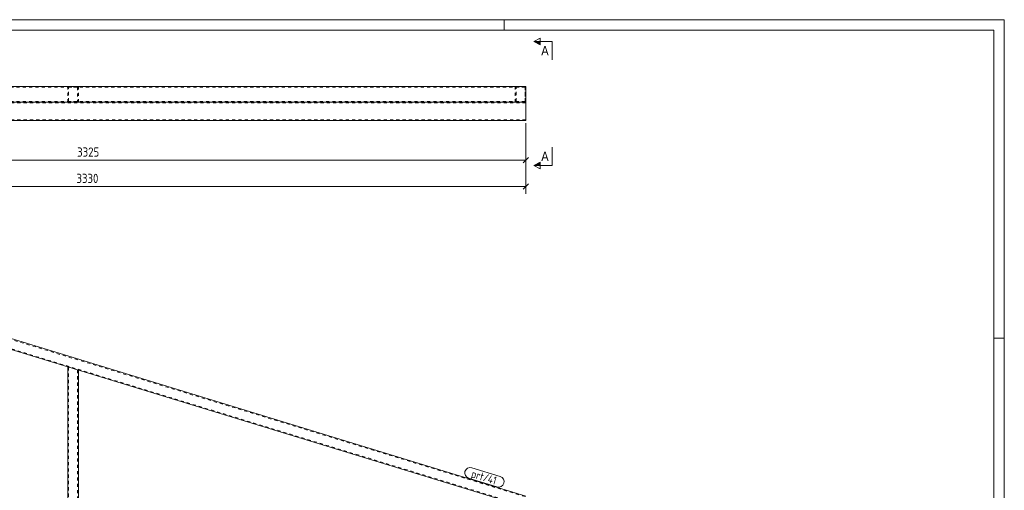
# Model space of a CAD drawing. Header units: millimetres. Extents: x 1 to 593, y 1 to 419.
# Tile 3 of 3: x 219 to 593, y 240 to 419. Entities that reach past the tile are written whole.
import ezdxf

# ---------------------------------------------------------------- set-up
doc = ezdxf.new("R2010")
doc.units = ezdxf.units.MM
doc.header["$LTSCALE"] = 0.6
doc.linetypes.add('XKITLINE00', pattern=[0])
doc.linetypes.add('XKITLINE02', pattern=[4, 2, -2])
for name, color, linetype, lineweight in [('DrawingSheet', 5, 'Continuous', 0), ('Part', 2, 'Continuous', 0), ('PartMark', 3, 'Continuous', 0), ('Section', 6, 'Continuous', 0), ('Z-DIMENSIONS', 1, 'Continuous', 0)]:
    doc.layers.add(name, color=color, linetype=linetype, lineweight=lineweight)
doc.styles.add('ARIAL', font='ARIAL.TTF')
doc.styles.add('ISOCPEUR', font='ISOCPEUR.TTF')

msp = doc.modelspace()

# ---------------------------------------------------------------- hatches: boundary and pattern name
at = {"layer": 'Section'}
for points in [[(416.71, 409.5), (414.21, 410.75), (416.71, 410.75)], [(416.71, 363.62), (414.21, 363.62), (416.71, 364.87)]]:
    msp.add_hatch(color=6, dxfattribs=at).paths.add_polyline_path(points, flags=17)

# ---------------------------------------------------------------- linework, layer by layer
at = {"layer": 'DrawingSheet', "color": 2, "linetype": 'XKITLINE00', "lineweight": 0}
for p, q in [((593, 419), (1, 419)), ((403, 415), (403, 419)), ((593, 1), (593, 419)), ((593, 298), (589, 298))]:
    msp.add_line(p, q, dxfattribs=at)
at = {"layer": 'DrawingSheet', "color": 3, "linetype": 'XKITLINE00', "lineweight": 0}
for p, q in [((589, 415), (5, 415)), ((589, 5), (589, 415))]:
    msp.add_line(p, q, dxfattribs=at)
at = {"layer": 'Part', "color": 2, "linetype": 'XKITLINE00', "lineweight": 0}
for p, q in [((78.21, 393.68), (411.21, 393.68)), ((411.21, 393.68), (411.21, 387.68)), ((411.21, 393.68), (411.21, 387.68)), ((411.21, 387.68), (78.21, 387.68)), ((237.21, 387.68), (78.71, 387.68)), ((407.21, 387.68), (241.21, 387.68)), ((411.21, 380.68), (411.21, 387.68)), ((411.21, 380.68), (78.71, 380.68)), ((411.21, 238.09), (78.21, 339.9)), ((407.21, 235.13), (82.21, 334.49)), ((237.21, 101.09), (237.21, 287.1)), ((241.21, 285.88), (237.21, 287.1)), ((241.21, 101.09), (241.21, 285.88))]:
    msp.add_line(p, q, dxfattribs=at)
at = {"layer": 'Part', "color": 7, "linetype": 'XKITLINE02', "lineweight": 0}
for p, q in [((411.21, 393.68), (78.21, 393.68)), ((410.91, 393.38), (78.51, 393.38)), ((78.51, 393.38), (410.91, 393.38)), ((241.21, 393.68), (237.21, 393.68)), ((237.21, 393.68), (237.21, 387.68)), ((237.51, 387.98), (237.51, 393.38)), ((237.51, 393.38), (240.91, 393.38)), ((240.91, 393.38), (240.91, 387.98)), ((241.21, 387.68), (241.21, 393.68)), ((407.21, 387.68), (407.21, 393.68)), ((407.21, 387.68), (407.21, 393.68)), ((411.21, 393.68), (407.21, 393.68)), ((407.21, 393.68), (407.21, 387.68)), ((407.51, 387.98), (407.51, 393.38)), ((407.51, 387.98), (407.51, 393.38)), ((407.51, 387.98), (407.51, 393.38)), ((407.51, 393.38), (410.91, 393.38)), ((410.91, 387.98), (410.91, 393.38)), ((410.91, 393.38), (410.91, 387.98)), ((410.91, 393.38), (410.91, 387.98)), ((411.21, 387.68), (411.21, 393.68)), ((78.21, 387.68), (411.21, 387.68)), ((410.91, 387.98), (78.51, 387.98)), ((410.91, 387.98), (78.51, 387.98)), ((411.21, 387.38), (78.71, 387.38)), ((241.21, 387.68), (237.21, 387.68)), ((237.21, 387.68), (241.21, 387.68)), ((240.91, 387.98), (237.51, 387.98)), ((411.21, 387.68), (407.21, 387.68)), ((411.21, 387.68), (407.21, 387.68)), ((410.91, 387.98), (407.51, 387.98)), ((411.21, 380.98), (78.71, 380.98)), ((410.91, 237.87), (78.51, 339.49)), ((407.51, 235.35), (81.91, 334.9)), ((237.51, 287.01), (237.51, 101.09)), ((240.91, 285.97), (240.91, 101.09))]:
    msp.add_line(p, q, dxfattribs=at)
at = {"layer": 'PartMark', "color": 7, "linetype": 'XKITLINE00', "lineweight": 0}
for p, q in [((390.71, 248.85), (401.47, 245.56)), ((389.48, 244.84), (400.24, 241.55))]:
    msp.add_line(p, q, dxfattribs=at)
for centre, start, end in [((390.1, 246.85), 73, 253), ((400.86, 243.55), 253, 73)]:
    msp.add_arc(centre, 2.1, start, end, dxfattribs=at)
at = {"layer": 'Section', "color": 6, "linetype": 'XKITLINE00', "lineweight": 0}
for p, q in [((414.21, 410.75), (416.71, 412)), ((416.71, 409.5), (416.71, 412)), ((414.21, 410.75), (416.71, 409.5)), ((421.21, 410.75), (414.21, 410.75)), ((421.21, 410.75), (421.21, 403.75)), ((421.21, 363.62), (421.21, 370.62)), ((414.21, 363.62), (416.71, 364.87)), ((416.71, 362.37), (414.21, 363.62)), ((421.21, 363.62), (414.21, 363.62)), ((416.71, 364.87), (416.71, 362.37))]:
    msp.add_line(p, q, dxfattribs=at)
at = {"layer": 'Z-DIMENSIONS', "color": 7, "linetype": 'XKITLINE00', "lineweight": 0}
for p, q in [((411.21, 379.68), (411.21, 352.88)), ((411.21, 379.68), (411.21, 362.88)), ((412.2, 366.67), (410.22, 364.69)), ((78.71, 365.68), (411.21, 365.68)), ((78.21, 355.68), (411.21, 355.68)), ((412.2, 356.67), (410.22, 354.69))]:
    msp.add_line(p, q, dxfattribs=at)
at = {"layer": 'Z-DIMENSIONS', "color": 3}
for p in [(411.21, 365.68), (411.21, 355.68)]:
    msp.add_point(p, dxfattribs=at)

# ---------------------------------------------------------------- texts
at = {"layer": 'PartMark', "color": 3, "style": 'ISOCPEUR', "width": 0.85}
msp.add_text('prt/41', height=3, rotation=-16.9997, dxfattribs=at).set_placement((390.23, 245.24))
at = {"layer": 'Section', "color": 6, "style": 'ARIAL', "width": 0.85}
for p in [(417.1, 405.5), (417.1, 365.37)]:
    msp.add_text('A', height=3.5, dxfattribs=at).set_placement(p)
at = {"layer": 'Z-DIMENSIONS', "color": 3, "style": 'ISOCPEUR', "width": 0.85}
for s, p in [('3325', (240.75, 366.98)), ('3330', (240.5, 356.98))]:
    msp.add_text(s, height=3.5, dxfattribs=at).set_placement(p)

doc.saveas('drawing.dxf')
